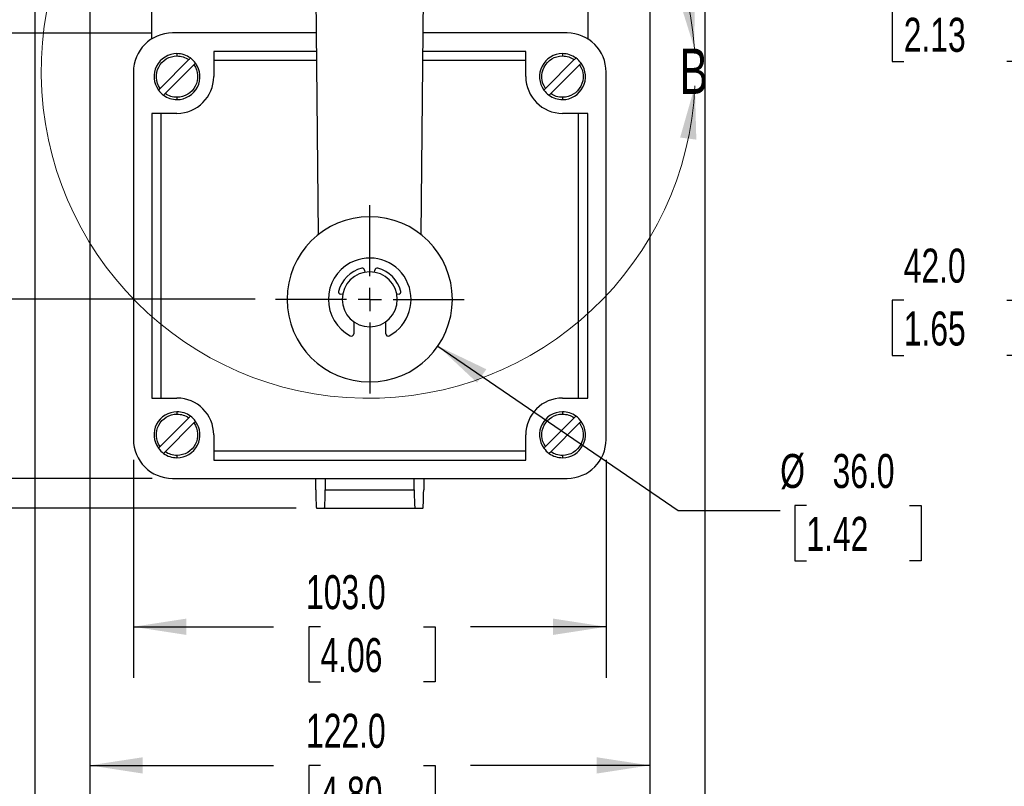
# Model space of a CAD drawing. Header units: millimetres. Extents: x 22 to 956, y 22 to 733.
# Tile 4 of 9: x 303 to 518, y 171 to 338. Entities that reach past the tile are written whole.
import ezdxf

# ---------------------------------------------------------------- set-up
doc = ezdxf.new("R2010")
doc.units = ezdxf.units.MM
doc.header["$LTSCALE"] = 3.5
doc.linetypes.add('CENTERX2', pattern=[20.32, 12.7, -2.54, 2.54, -2.54])
doc.layers.add('CENTER', color=40, linetype='CENTERX2')
doc.layers.add('DIMENSIONS', color=140, linetype='Continuous', lineweight=25)
doc.styles.add('SLDTEXTSTYLE0', font='TXT', dxfattribs={"width": 0.7})
doc.dimstyles.new('SLDDIMSTYLE0', dxfattribs={"dimtxt": 7.553027, "dimasz": 11.557, "dimexe": 0, "dimexo": 0.0625, "dimgap": 1.888257, "dimtad": 0, "dimtih": 1, "dimtoh": 1, "dimrnd": 1e-09, "dimzin": 12, "dimdsep": 46, "dimtxsty": 'SLDTEXTSTYLE0', "dimsah": 1, "dimcen": 0.09, "dimadec": 0, "dimazin": 3, "dimtfac": 1, "dimtofl": 0, "dimtmove": 0, "dimatfit": 3, "dimfxl": 0, "dimfrac": 2, "dimtolj": 1, "dimtzin": 12, "dimarcsym": 0})
doc.dimstyles.new('SLDDIMSTYLE1', dxfattribs={"dimtxt": 7.553027, "dimasz": 11.557, "dimexe": 0, "dimexo": 0.0625, "dimgap": 1.888257, "dimtad": 0, "dimtih": 1, "dimtoh": 1, "dimrnd": 1e-09, "dimzin": 4, "dimdsep": 46, "dimtxsty": 'SLDTEXTSTYLE0', "dimsah": 1, "dimcen": 0.09, "dimadec": 0, "dimazin": 1, "dimtfac": 1, "dimtofl": 0, "dimtmove": 0, "dimatfit": 3, "dimfxl": 0, "dimfrac": 2, "dimtolj": 1, "dimtzin": 12, "dimarcsym": 0})
doc.dimstyles.new('SLDDIMSTYLE2', dxfattribs={"dimtxt": 7.553027, "dimasz": 11.557, "dimexe": 0, "dimexo": 0.0625, "dimgap": 1.888257, "dimtad": 0, "dimtih": 1, "dimtoh": 1, "dimrnd": 1e-09, "dimzin": 12, "dimdsep": 46, "dimtxsty": 'SLDTEXTSTYLE0', "dimsah": 1, "dimcen": 0.09, "dimadec": 0, "dimazin": 3, "dimtfac": 1, "dimtmove": 0, "dimatfit": 0, "dimfxl": 0, "dimfrac": 2, "dimtolj": 1, "dimtzin": 12, "dimarcsym": 0})
doc.dimstyles.new('SLDDIMSTYLE3', dxfattribs={"dimtxt": 7.553027, "dimasz": 11.557, "dimexe": 0, "dimexo": 0.0625, "dimgap": 1.888257, "dimtad": 0, "dimtih": 1, "dimtoh": 1, "dimrnd": 1e-09, "dimzin": 4, "dimdsep": 46, "dimtxsty": 'SLDTEXTSTYLE0', "dimsah": 1, "dimcen": 0, "dimadec": 0, "dimazin": 1, "dimtfac": 1, "dimtofl": 0, "dimtmove": 0, "dimatfit": 3, "dimfxl": 0, "dimfrac": 2, "dimtolj": 1, "dimtzin": 12, "dimarcsym": 0})
doc.dimstyles.new('SLDDIMSTYLE4', dxfattribs={"dimtxt": 7.553027, "dimasz": 11.557, "dimexe": 0, "dimexo": 0.0625, "dimgap": 1.888257, "dimtad": 0, "dimtih": 1, "dimtoh": 1, "dimrnd": 1e-09, "dimzin": 4, "dimdsep": 46, "dimtxsty": 'SLDTEXTSTYLE0', "dimsah": 1, "dimcen": 0, "dimadec": 0, "dimazin": 1, "dimtfac": 1, "dimtofl": 0, "dimtmove": 0, "dimatfit": 3, "dimfxl": 0, "dimfrac": 2, "dimtolj": 1, "dimtzin": 12, "dimarcsym": 0})
doc.dimstyles.new('SLDDIMSTYLE5', dxfattribs={"dimtxt": 7.553027, "dimasz": 11.557, "dimexe": 0, "dimexo": 0.0625, "dimgap": 1.888257, "dimtad": 0, "dimtih": 1, "dimtoh": 1, "dimrnd": 1e-09, "dimzin": 4, "dimdsep": 46, "dimtxsty": 'SLDTEXTSTYLE0', "dimsah": 1, "dimcen": 0.09, "dimadec": 0, "dimazin": 1, "dimtfac": 1, "dimtmove": 0, "dimatfit": 0, "dimfxl": 0, "dimfrac": 2, "dimtolj": 1, "dimtzin": 12, "dimarcsym": 0})

# ---------------------------------------------------------------- blocks, each defined once
blk = doc.blocks.new('_D')
at = {"layer": 'DIMENSIONS'}
for p, q in [((375.2, 417.72), (71.53, 417.72)), ((82.64, 417.72), (82.64, 341.7)), ((71.42, 328), (68.88, 328)), ((68.88, 328), (68.88, 316)), ((93.87, 328), (96.4, 328)), ((96.4, 328), (96.4, 316)), ((68.88, 316), (71.42, 316)), ((96.4, 316), (93.87, 316)), ((82.64, 231.21), (82.64, 314.31)), ((363.62, 231.21), (71.53, 231.21))]:
    blk.add_line(p, q, dxfattribs=at)
for points in [[(82.64, 417.72), (80.86, 406.16), (84.42, 406.16)], [(82.64, 231.21), (84.42, 242.76), (80.86, 242.76)]]:
    blk.add_solid(points, dxfattribs=at)
at = {"layer": 'DIMENSIONS', "char_height": 7.408, "attachment_point": 1, "style": 'SLDTEXTSTYLE0'}
for s, insert in [('186.5', (68.28, 339.24)), ('7.34', (71.42, 325.55))]:
    blk.add_mtext(s, dxfattribs=dict(at, insert=insert))
blk = doc.blocks.new('_D_1')
at = {"layer": 'DIMENSIONS'}
for p, q in [((328.14, 241.77), (328.14, 194.29)), ((431.14, 241.77), (431.14, 194.29)), ((328.14, 205.4), (358.67, 205.4)), ((368.91, 205.4), (366.37, 205.4)), ((366.37, 205.4), (366.37, 193.39)), ((391.35, 205.4), (393.89, 205.4)), ((393.89, 205.4), (393.89, 193.39)), ((431.14, 205.4), (401.59, 205.4)), ((366.37, 193.39), (368.91, 193.39)), ((393.89, 193.39), (391.35, 193.39))]:
    blk.add_line(p, q, dxfattribs=at)
for points in [[(328.14, 205.4), (339.7, 203.62), (339.7, 207.18)], [(431.14, 205.4), (419.59, 207.18), (419.59, 203.62)]]:
    blk.add_solid(points, dxfattribs=at)
at = {"layer": 'DIMENSIONS', "char_height": 7.408, "attachment_point": 1, "style": 'SLDTEXTSTYLE0'}
for s, insert in [('103.0', (365.77, 216.64)), ('4.06', (368.91, 202.94))]:
    blk.add_mtext(s, dxfattribs=dict(at, insert=insert))
blk = doc.blocks.new('_D_2')
at = {"layer": 'DIMENSIONS'}
for p, q in [((318.64, 354.47), (318.64, 164.09)), ((440.64, 354.47), (440.64, 164.09)), ((318.64, 175.21), (358.67, 175.21)), ((368.91, 175.21), (366.37, 175.21)), ((366.37, 175.21), (366.37, 163.2)), ((391.35, 175.21), (393.89, 175.21)), ((393.89, 175.21), (393.89, 163.2)), ((440.64, 175.21), (401.59, 175.21)), ((366.37, 163.2), (368.91, 163.2)), ((393.89, 163.2), (391.35, 163.2))]:
    blk.add_line(p, q, dxfattribs=at)
for points in [[(318.64, 175.21), (330.2, 173.43), (330.2, 176.98)], [(440.64, 175.21), (429.09, 176.98), (429.09, 173.43)]]:
    blk.add_solid(points, dxfattribs=at)
at = {"layer": 'DIMENSIONS', "char_height": 7.408, "attachment_point": 1, "style": 'SLDTEXTSTYLE0'}
for s, insert in [('122.0', (365.77, 186.45)), ('4.80', (368.91, 172.75))]:
    blk.add_mtext(s, dxfattribs=dict(at, insert=insert))
blk = doc.blocks.new('_D_3')
at = {"layer": 'DIMENSIONS'}
for p, q in [((306.64, 345.26), (306.64, 133.02)), ((452.64, 345.26), (452.64, 133.02)), ((306.64, 144.13), (358.67, 144.13)), ((368.91, 144.13), (366.37, 144.13)), ((366.37, 144.13), (366.37, 132.13)), ((391.35, 144.13), (393.89, 144.13)), ((393.89, 144.13), (393.89, 132.13)), ((452.64, 144.13), (401.59, 144.13)), ((366.37, 132.13), (368.91, 132.13)), ((393.89, 132.13), (391.35, 132.13))]:
    blk.add_line(p, q, dxfattribs=at)
for points in [[(306.64, 144.13), (318.2, 142.36), (318.2, 145.91)], [(452.64, 144.13), (441.09, 145.91), (441.09, 142.36)]]:
    blk.add_solid(points, dxfattribs=at)
at = {"layer": 'DIMENSIONS', "char_height": 7.408, "attachment_point": 1, "style": 'SLDTEXTSTYLE0'}
for s, insert in [('146.0', (365.77, 155.38)), ('5.75', (368.91, 141.68))]:
    blk.add_mtext(s, dxfattribs=dict(at, insert=insert))
blk = doc.blocks.new('_D_4')
at = {"layer": 'DIMENSIONS'}
for p, q in [((297.06, 237.71), (297.06, 259.94)), ((332.2, 237.71), (285.94, 237.71)), ((363.62, 231.21), (285.94, 231.21)), ((297.06, 185.27), (297.06, 231.21)), ((248.83, 185.27), (246.3, 185.27)), ((246.3, 185.27), (246.3, 173.27)), ((271.28, 185.27), (273.82, 185.27)), ((273.82, 185.27), (273.82, 173.27)), ((284.9, 185.27), (297.06, 185.27)), ((246.3, 173.27), (248.83, 173.27)), ((273.82, 173.27), (271.28, 173.27))]:
    blk.add_line(p, q, dxfattribs=at)
for points in [[(297.06, 237.71), (298.84, 249.27), (295.28, 249.27)], [(297.06, 231.21), (295.28, 219.65), (298.84, 219.65)]]:
    blk.add_solid(points, dxfattribs=at)
at = {"layer": 'DIMENSIONS', "char_height": 7.408, "attachment_point": 1, "style": 'SLDTEXTSTYLE0'}
for s, insert in [('6.5', (251.98, 196.52)), ('0.26', (248.83, 182.82))]:
    blk.add_mtext(s, dxfattribs=dict(at, insert=insert))
blk = doc.blocks.new('_D_5')
at = {"layer": 'DIMENSIONS'}
for p, q in [((332.2, 334.71), (213.48, 334.71)), ((224.59, 334.71), (224.59, 293.58)), ((213.37, 279.89), (210.83, 279.89)), ((210.83, 279.89), (210.83, 267.88)), ((235.82, 279.89), (238.35, 279.89)), ((238.35, 279.89), (238.35, 267.88)), ((210.83, 267.88), (213.37, 267.88)), ((224.59, 231.21), (224.59, 266.19)), ((238.35, 267.88), (235.82, 267.88)), ((363.62, 231.21), (213.48, 231.21))]:
    blk.add_line(p, q, dxfattribs=at)
for points in [[(224.59, 334.71), (222.82, 323.15), (226.37, 323.15)], [(224.59, 231.21), (226.37, 242.76), (222.82, 242.76)]]:
    blk.add_solid(points, dxfattribs=at)
at = {"layer": 'DIMENSIONS', "char_height": 7.408, "attachment_point": 1, "style": 'SLDTEXTSTYLE0'}
for s, insert in [('103.5', (210.23, 291.13)), ('4.07', (213.37, 277.43))]:
    blk.add_mtext(s, dxfattribs=dict(at, insert=insert))
blk = doc.blocks.new('_D_6')
at = {"layer": 'DIMENSIONS'}
for p, q in [((307.2, 344.71), (176.53, 344.71)), ((187.64, 344.71), (187.64, 303.82)), ((176.42, 290.13), (173.88, 290.13)), ((173.88, 290.13), (173.88, 278.12)), ((198.87, 290.13), (201.4, 290.13)), ((201.4, 290.13), (201.4, 278.12)), ((173.88, 278.12), (176.42, 278.12)), ((201.4, 278.12), (198.87, 278.12)), ((187.64, 231.21), (187.64, 276.43)), ((363.62, 231.21), (176.53, 231.21))]:
    blk.add_line(p, q, dxfattribs=at)
for points in [[(187.64, 344.71), (185.86, 333.15), (189.42, 333.15)], [(187.64, 231.21), (189.42, 242.76), (185.86, 242.76)]]:
    blk.add_solid(points, dxfattribs=at)
at = {"layer": 'DIMENSIONS', "char_height": 7.408, "attachment_point": 1, "style": 'SLDTEXTSTYLE0'}
for s, insert in [('113.5', (173.28, 301.37)), ('4.47', (176.42, 287.67))]:
    blk.add_mtext(s, dxfattribs=dict(at, insert=insert))
blk = doc.blocks.new('_D_7')
at = {"layer": 'DIMENSIONS'}
for p, q in [((314.2, 389.71), (106.45, 389.71)), ((117.57, 389.71), (117.57, 326.34)), ((106.34, 312.64), (103.81, 312.64)), ((103.81, 312.64), (103.81, 300.64)), ((128.79, 312.64), (131.32, 312.64)), ((131.32, 312.64), (131.32, 300.64)), ((103.81, 300.64), (106.34, 300.64)), ((131.32, 300.64), (128.79, 300.64)), ((117.57, 231.21), (117.57, 298.95)), ((363.62, 231.21), (106.45, 231.21))]:
    blk.add_line(p, q, dxfattribs=at)
for points in [[(117.57, 389.71), (115.79, 378.15), (119.34, 378.15)], [(117.57, 231.21), (119.34, 242.76), (115.79, 242.76)]]:
    blk.add_solid(points, dxfattribs=at)
at = {"layer": 'DIMENSIONS', "char_height": 7.408, "attachment_point": 1, "style": 'SLDTEXTSTYLE0'}
for s, insert in [('158.5', (103.2, 323.88)), ('6.24', (106.34, 310.19))]:
    blk.add_mtext(s, dxfattribs=dict(at, insert=insert))
blk = doc.blocks.new('_D_10')
at = {"layer": 'DIMENSIONS'}
for p, q in [((394.5, 266.54), (446.86, 230.73)), ((474.78, 231.79), (472.25, 231.79)), ((472.25, 231.79), (472.25, 219.79)), ((497.23, 231.79), (499.77, 231.79)), ((499.77, 231.79), (499.77, 219.79)), ((446.86, 230.73), (469.08, 230.73)), ((472.25, 219.79), (474.78, 219.79)), ((499.77, 219.79), (497.23, 219.79))]:
    blk.add_line(p, q, dxfattribs=at)
blk.add_solid([(394.5, 266.54), (403.03, 258.55), (405.04, 261.49)], dxfattribs=at)
at = {"layer": 'DIMENSIONS', "char_height": 7.408, "attachment_point": 1, "style": 'SLDTEXTSTYLE0'}
for s, insert in [('%%c', (469.08, 243.03)), ('36.0', (480.49, 243.03)), ('1.42', (474.78, 229.34))]:
    blk.add_mtext(s, dxfattribs=dict(at, insert=insert))
blk = doc.blocks.new('_D_12')
at = {"layer": 'DIMENSIONS'}
for p, q in [((490.95, 448.82), (488.42, 448.82)), ((488.42, 448.82), (488.42, 436.82)), ((513.4, 448.82), (515.93, 448.82)), ((515.93, 448.82), (515.93, 436.82)), ((447.16, 405.97), (462.15, 447.76)), ((462.15, 447.76), (484.37, 447.76)), ((488.42, 436.82), (490.95, 436.82)), ((515.93, 436.82), (513.4, 436.82))]:
    blk.add_line(p, q, dxfattribs=at)
blk.add_arc((379.64, 217.72), 200, 67.0892, 78.939, dxfattribs=at)
blk.add_solid([(447.16, 405.97), (452.74, 416.25), (449.39, 417.45)], dxfattribs=at)
at = {"layer": 'DIMENSIONS', "char_height": 7.408, "attachment_point": 1, "style": 'SLDTEXTSTYLE0'}
for s, insert in [('R200.0', (484.37, 460.06)), ('7.87', (490.95, 446.37))]:
    blk.add_mtext(s, dxfattribs=dict(at, insert=insert))
blk = doc.blocks.new('_D_13')
at = {"layer": 'DIMENSIONS'}
for p, q in [((365.66, 376.71), (141.52, 376.71)), ((152.63, 376.71), (152.63, 315.54)), ((141.41, 301.84), (138.87, 301.84)), ((138.87, 301.84), (138.87, 289.84)), ((163.85, 301.84), (166.39, 301.84)), ((166.39, 301.84), (166.39, 289.84)), ((138.87, 289.84), (141.41, 289.84)), ((166.39, 289.84), (163.85, 289.84)), ((152.63, 231.21), (152.63, 288.15)), ((363.62, 231.21), (141.52, 231.21))]:
    blk.add_line(p, q, dxfattribs=at)
for points in [[(152.63, 376.71), (150.85, 365.15), (154.41, 365.15)], [(152.63, 231.21), (154.41, 242.76), (150.85, 242.76)]]:
    blk.add_solid(points, dxfattribs=at)
at = {"layer": 'DIMENSIONS', "char_height": 7.408, "attachment_point": 1, "style": 'SLDTEXTSTYLE0'}
for s, insert in [('145.5', (138.26, 313.08)), ('5.73', (141.41, 299.39))]:
    blk.add_mtext(s, dxfattribs=dict(at, insert=insert))
blk = doc.blocks.new('_D_14')
at = {"layer": 'DIMENSIONS'}
for p, q in [((260.56, 276.71), (260.56, 298.93)), ((354.66, 276.71), (249.44, 276.71)), ((249.33, 254.05), (246.8, 254.05)), ((246.8, 254.05), (246.8, 242.04)), ((271.78, 254.05), (274.31, 254.05)), ((274.31, 254.05), (274.31, 242.04)), ((246.8, 242.04), (249.33, 242.04)), ((274.31, 242.04), (271.78, 242.04)), ((363.62, 231.21), (249.44, 231.21)), ((260.56, 231.21), (260.56, 208.98))]:
    blk.add_line(p, q, dxfattribs=at)
for points in [[(260.56, 276.71), (262.33, 288.26), (258.78, 288.26)], [(260.56, 231.21), (258.78, 219.65), (262.33, 219.65)]]:
    blk.add_solid(points, dxfattribs=at)
at = {"layer": 'DIMENSIONS', "char_height": 7.408, "attachment_point": 1, "style": 'SLDTEXTSTYLE0'}
for s, insert in [('45.5', (249.33, 265.29)), ('1.79', (249.33, 251.59))]:
    blk.add_mtext(s, dxfattribs=dict(at, insert=insert))
blk = doc.blocks.new('SW_CENTERMARKSYMBOL_0')
at = {"layer": 'CENTER', "color": 0}
for p, q in [((0, 5.08), (0, 20.54)), ((0, 0), (0, 2.54)), ((-5.08, 0), (-20.54, 0)), ((0, 0), (-2.54, 0)), ((0, 0), (0, -2.54)), ((0, 0), (2.54, 0)), ((5.08, 0), (20.54, 0)), ((0, -5.08), (0, -20.54))]:
    blk.add_line(p, q, dxfattribs=at)
blk = doc.blocks.new('_D_19')
at = {"layer": 'DIMENSIONS'}
for p, q in [((573.53, 353.8), (573.53, 329.36)), ((627.53, 321.66), (627.53, 351.58)), ((496, 340.47), (493.47, 340.47)), ((493.47, 340.47), (493.47, 328.47)), ((518.45, 340.47), (520.98, 340.47)), ((520.98, 340.47), (520.98, 328.47)), ((573.53, 340.47), (528.68, 340.47)), ((627.53, 340.47), (649.76, 340.47)), ((493.47, 328.47), (496, 328.47)), ((520.98, 328.47), (518.45, 328.47))]:
    blk.add_line(p, q, dxfattribs=at)
for points in [[(573.53, 340.47), (561.98, 342.25), (561.98, 338.69)], [(627.53, 340.47), (639.09, 338.69), (639.09, 342.25)]]:
    blk.add_solid(points, dxfattribs=at)
at = {"layer": 'DIMENSIONS', "char_height": 7.408, "attachment_point": 1, "style": 'SLDTEXTSTYLE0'}
for s, insert in [('54.0', (496, 351.71)), ('2.13', (496, 338.02))]:
    blk.add_mtext(s, dxfattribs=dict(at, insert=insert))
blk = doc.blocks.new('_D_20')
at = {"layer": 'DIMENSIONS'}
for p, q in [((548.53, 287.15), (548.53, 287.62)), ((496, 276.51), (493.47, 276.51)), ((493.47, 276.51), (493.47, 264.51)), ((518.45, 276.51), (520.98, 276.51)), ((520.98, 276.51), (520.98, 264.51)), ((548.53, 276.51), (528.68, 276.51)), ((590.53, 276.51), (612.76, 276.51)), ((590.53, 272.26), (590.53, 265.4)), ((493.47, 264.51), (496, 264.51)), ((520.98, 264.51), (518.45, 264.51))]:
    blk.add_line(p, q, dxfattribs=at)
for points in [[(548.53, 276.51), (536.98, 278.29), (536.98, 274.73)], [(590.53, 276.51), (602.09, 274.73), (602.09, 278.29)]]:
    blk.add_solid(points, dxfattribs=at)
at = {"layer": 'DIMENSIONS', "char_height": 7.408, "attachment_point": 1, "style": 'SLDTEXTSTYLE0'}
for s, insert in [('42.0', (496, 287.75)), ('1.65', (496, 274.06))]:
    blk.add_mtext(s, dxfattribs=dict(at, insert=insert))

msp = doc.modelspace()

# ---------------------------------------------------------------- linework, layer by layer
for p, q in [((368.501, 290.844), (367.84, 356.966)), ((391.42, 354.309), (390.785, 290.844)), ((332.143, 333.422), (332.143, 344.716)), ((427.143, 344.716), (427.143, 333.422)), ((368.062, 334.711), (336.643, 334.711)), ((422.643, 334.711), (391.224, 334.711)), ((368.102, 330.711), (345.643, 330.711)), ((345.643, 330.711), (345.643, 328.711)), ((413.643, 330.711), (391.184, 330.711)), ((413.643, 328.711), (413.643, 330.711)), ((333.946, 322.646), (340.209, 328.908)), ((337.643, 330.211), (337.643, 329.711)), ((345.643, 328.711), (345.643, 325.211)), ((368.122, 328.711), (345.643, 328.711)), ((413.643, 328.711), (391.164, 328.711)), ((413.643, 325.211), (413.643, 328.711)), ((417.946, 322.646), (424.209, 328.908)), ((421.643, 330.211), (421.643, 329.711)), ((328.143, 326.211), (328.143, 246.211)), ((341.34, 327.777), (335.077, 321.514)), ((425.34, 327.777), (419.077, 321.514)), ((431.143, 246.211), (431.143, 326.211)), ((337.643, 320.711), (337.643, 320.211)), ((421.643, 320.711), (421.643, 320.211)), ((332.143, 317.211), (332.143, 255.211)), ((334.143, 317.211), (332.143, 317.211)), ((334.143, 317.211), (334.143, 255.211)), ((337.643, 317.211), (334.143, 317.211)), ((425.143, 317.211), (421.643, 317.211)), ((425.143, 255.211), (425.143, 317.211)), ((427.143, 317.211), (425.143, 317.211)), ((427.143, 255.211), (427.143, 317.211)), ((378.518, 283.089), (378.601, 282.616)), ((380.685, 282.616), (380.768, 283.089)), ((373.734, 277.749), (373.261, 277.832)), ((386.025, 277.832), (385.552, 277.749)), ((376.143, 271.833), (376.143, 269.207)), ((383.143, 269.207), (383.143, 271.833)), ((332.143, 255.211), (334.143, 255.211)), ((334.143, 255.211), (337.643, 255.211)), ((421.643, 255.211), (425.143, 255.211)), ((425.143, 255.211), (427.143, 255.211)), ((337.643, 252.211), (337.643, 251.711)), ((421.643, 252.211), (421.643, 251.711)), ((333.946, 244.646), (340.209, 250.908)), ((341.34, 249.777), (335.077, 243.514)), ((417.946, 244.646), (424.209, 250.908)), ((425.34, 249.777), (419.077, 243.514)), ((345.643, 247.211), (345.643, 243.711)), ((413.643, 243.711), (413.643, 247.211)), ((337.643, 242.711), (337.643, 242.211)), ((345.643, 243.711), (413.643, 243.711)), ((345.643, 243.711), (345.643, 241.711)), ((413.643, 241.711), (413.643, 243.711)), ((421.643, 242.711), (421.643, 242.211)), ((345.643, 241.711), (413.643, 241.711)), ((336.643, 237.711), (422.643, 237.711)), ((367.893, 235.207), (367.893, 237.711)), ((369.943, 237.711), (369.943, 235.207)), ((389.343, 235.207), (389.343, 237.711)), ((391.393, 237.711), (391.393, 235.207)), ((369.943, 235.207), (389.343, 235.207)), ((368.067, 231.207), (369.768, 231.207)), ((369.768, 231.207), (389.517, 231.207)), ((389.517, 231.207), (391.218, 231.207))]:
    msp.add_line(p, q)
at = {"color": 7, "linetype": 'Continuous', "lineweight": 18}
msp.add_arc((379.317, 326.39), 71.245, 3.96773, 357.41884, dxfattribs=at)
for centre, radius, start, end in [((336.643, 326.211), 8.5, 90, 180), ((422.643, 326.211), 8.5, 0, 90), ((337.643, 325.211), 5, 90, 215.7931), ((337.643, 325.211), 5, 54.2069, 90), ((337.643, 325.211), 5, 35.7931, 54.2069), ((421.643, 325.211), 5, 90, 215.7931), ((421.643, 325.211), 5, 54.2069, 90), ((421.643, 325.211), 5, 35.7931, 54.2069), ((337.643, 325.211), 5, 270, 35.7931), ((421.643, 325.211), 5, 270, 35.7931), ((337.643, 325.211), 8, 270, 0), ((421.643, 325.211), 8, 180, 270), ((337.643, 325.211), 5, 215.7931, 234.2069), ((421.643, 325.211), 5, 215.7931, 234.2069), ((337.643, 325.211), 5, 234.2069, 270), ((421.643, 325.211), 5, 234.2069, 270), ((379.643, 276.707), 18, 90, 270), ((379.643, 276.707), 18, 270, 90), ((379.643, 276.707), 9, 298.07249, 118.07249), ((379.643, 276.707), 9, 118.07249, 241.92751), ((379.643, 276.707), 7, 104.41173, 165.58827), ((378.025, 283.002), 0.5, 10, 104.41173), ((381.261, 283.002), 0.5, 75.58827, 170), ((379.643, 276.707), 7, 14.41173, 75.58827), ((379.643, 276.707), 6, 90, 270), ((379.643, 276.707), 6, 270, 90), ((373.347, 278.324), 0.5, 165.58827, 260), ((385.938, 278.324), 0.5, 280, 14.41173), ((375.643, 269.207), 0.5, 241.92751, 0), ((383.643, 269.207), 0.5, 180, 298.07249), ((337.643, 247.211), 8, 0, 90), ((421.643, 247.211), 8, 90, 180), ((337.643, 247.211), 5, 90, 215.7931), ((337.643, 247.211), 5, 54.2069, 90), ((337.643, 247.211), 5, 35.7931, 54.2069), ((421.643, 247.211), 5, 90, 215.7931), ((421.643, 247.211), 5, 54.2069, 90), ((421.643, 247.211), 5, 35.7931, 54.2069), ((337.643, 247.211), 5, 270, 35.7931), ((421.643, 247.211), 5, 270, 35.7931), ((336.643, 246.211), 8.5, 180, 270), ((422.643, 246.211), 8.5, 270, 0), ((337.643, 247.211), 5, 215.7931, 234.2069), ((337.643, 247.211), 5, 234.2069, 270), ((421.643, 247.211), 5, 215.7931, 234.2069), ((421.643, 247.211), 5, 234.2069, 270)]:
    msp.add_arc(centre, radius, start, end)
for centre, start_param, end_param in [((368.067, 235.207), 1.5707963, 3.1415927), ((369.768, 235.207), 3.1415927, 4.712389), ((389.517, 235.207), 1.5707963, 3.1415927), ((391.218, 235.207), 3.1415927, 4.712389)]:
    msp.add_ellipse(centre, major_axis=(0, 4), ratio=0.043617, start_param=start_param, end_param=end_param)
for points in [[(333.946, 322.646), (332.991, 324.021), (332.879, 325.814), (334.432, 328.781), (335.969, 329.711), (337.643, 329.711)], [(340.209, 328.908), (340.303, 329.002), (340.395, 329.094), (340.528, 329.227), (340.567, 329.267), (340.567, 329.267)], [(417.946, 322.646), (416.991, 324.021), (416.879, 325.814), (418.432, 328.781), (419.969, 329.711), (421.643, 329.711)], [(424.209, 328.908), (424.303, 329.002), (424.395, 329.094), (424.528, 329.227), (424.567, 329.267), (424.567, 329.267)], [(341.34, 327.777), (342.295, 326.401), (342.406, 324.608), (340.854, 321.641), (339.317, 320.711), (337.643, 320.711)], [(341.699, 328.135), (341.699, 328.135), (341.659, 328.096), (341.526, 327.963), (341.434, 327.871), (341.34, 327.777)], [(425.34, 327.777), (426.295, 326.401), (426.406, 324.608), (424.854, 321.641), (423.317, 320.711), (421.643, 320.711)], [(425.699, 328.135), (425.699, 328.135), (425.659, 328.096), (425.526, 327.963), (425.434, 327.871), (425.34, 327.777)], [(333.587, 322.287), (333.587, 322.287), (333.627, 322.326), (333.759, 322.459), (333.852, 322.551), (333.946, 322.646)], [(417.587, 322.287), (417.587, 322.287), (417.627, 322.326), (417.759, 322.459), (417.852, 322.551), (417.946, 322.646)], [(335.077, 321.514), (334.983, 321.42), (334.891, 321.328), (334.758, 321.195), (334.719, 321.155), (334.719, 321.155)], [(419.077, 321.514), (418.983, 321.42), (418.891, 321.328), (418.758, 321.195), (418.719, 321.155), (418.719, 321.155)], [(333.946, 244.646), (332.991, 246.021), (332.879, 247.814), (334.432, 250.781), (335.969, 251.711), (337.643, 251.711)], [(340.209, 250.908), (340.303, 251.002), (340.395, 251.094), (340.528, 251.227), (340.567, 251.267), (340.567, 251.267)], [(417.946, 244.646), (416.991, 246.021), (416.879, 247.814), (418.432, 250.781), (419.969, 251.711), (421.643, 251.711)], [(424.209, 250.908), (424.303, 251.002), (424.395, 251.094), (424.528, 251.227), (424.567, 251.267), (424.567, 251.267)], [(341.34, 249.777), (342.295, 248.401), (342.406, 246.608), (340.854, 243.641), (339.317, 242.711), (337.643, 242.711)], [(341.699, 250.135), (341.699, 250.135), (341.659, 250.096), (341.526, 249.963), (341.434, 249.871), (341.34, 249.777)], [(425.34, 249.777), (426.295, 248.401), (426.406, 246.608), (424.854, 243.641), (423.317, 242.711), (421.643, 242.711)], [(425.699, 250.135), (425.699, 250.135), (425.659, 250.096), (425.526, 249.963), (425.434, 249.871), (425.34, 249.777)], [(333.587, 244.287), (333.587, 244.287), (333.627, 244.326), (333.759, 244.459), (333.852, 244.551), (333.946, 244.646)], [(417.587, 244.287), (417.587, 244.287), (417.627, 244.326), (417.759, 244.459), (417.852, 244.551), (417.946, 244.646)], [(335.077, 243.514), (334.983, 243.42), (334.891, 243.328), (334.758, 243.195), (334.719, 243.155), (334.719, 243.155)], [(419.077, 243.514), (418.983, 243.42), (418.891, 243.328), (418.758, 243.195), (418.719, 243.155), (418.719, 243.155)]]:
    msp.add_open_spline(points, degree=3, knots=[0, 0, 0, 0, 0.5, 0.5, 1, 1, 1, 1])
for points in [[(337.643, 329.711), (338.56, 329.711), (339.455, 329.431), (340.209, 328.908)], [(421.643, 329.711), (422.56, 329.711), (423.455, 329.431), (424.209, 328.908)], [(337.643, 320.711), (336.726, 320.711), (335.831, 320.991), (335.077, 321.514)], [(421.643, 320.711), (420.726, 320.711), (419.831, 320.991), (419.077, 321.514)], [(337.643, 251.711), (338.56, 251.711), (339.455, 251.431), (340.209, 250.908)], [(421.643, 251.711), (422.56, 251.711), (423.455, 251.431), (424.209, 250.908)], [(337.643, 242.711), (336.726, 242.711), (335.831, 242.991), (335.077, 243.514)], [(421.643, 242.711), (420.726, 242.711), (419.831, 242.991), (419.077, 243.514)]]:
    msp.add_open_spline(points, degree=3)
for points in [[(450.392, 331.32), (450.421, 343.012), (446.905, 342.48)], [(450.49, 323.181), (447.274, 311.939), (450.802, 311.492)]]:
    msp.add_solid(points, dxfattribs=at)

# ---------------------------------------------------------------- block references
at = {"layer": 'CENTER'}
msp.add_blockref('SW_CENTERMARKSYMBOL_0', (379.643, 276.707), dxfattribs=at)

# ---------------------------------------------------------------- texts
at = {"color": 7, "linetype": 'Continuous', "lineweight": 18, "insert": (447.175, 331.32), "char_height": 9.878, "attachment_point": 1, "style": 'SLDTEXTSTYLE0'}
msp.add_mtext('B', dxfattribs=at)

# ---------------------------------------------------------------- dimensions: what is measured, and where the dimension line sits
at = {"layer": 'DIMENSIONS'}
dim = msp.add_radius_dim(center=(379.643, 217.716), mpoint=(447.163, 405.974), dimstyle='SLDDIMSTYLE4', dxfattribs=at)
dim.commit()
dim.dimension.update_dxf_attribs({"geometry": '_D_12', "text_midpoint": (502.174, 447.758), "dimtype": 164})
for base, p1, p2, dimstyle, picture, middle in [((82.643, 231.207), (379.643, 417.716), (368.067, 231.207), 'SLDDIMSTYLE0', '_D', (82.643, 328.002)), ((117.566, 389.707), (368.067, 231.207), (318.643, 389.707), 'SLDDIMSTYLE0', '_D_7', (117.566, 312.64)), ((152.628, 376.707), (368.067, 231.207), (370.103, 376.707), 'SLDDIMSTYLE0', '_D_13', (152.628, 301.841)), ((187.643, 344.707), (368.067, 231.207), (311.643, 344.707), 'SLDDIMSTYLE0', '_D_6', (187.643, 290.126)), ((224.593, 334.711), (368.067, 231.207), (336.643, 334.711), 'SLDDIMSTYLE0', '_D_5', (224.593, 279.885)), ((260.556, 276.707), (368.067, 231.207), (359.103, 276.707), 'SLDDIMSTYLE2', '_D_14', (260.556, 254.045)), ((297.057, 237.711), (368.067, 231.207), (336.643, 237.711), 'SLDDIMSTYLE2', '_D_4', (297.057, 185.274))]:
    dim = msp.add_linear_dim(base=base, p1=p1, p2=p2, angle=90, dimstyle=dimstyle, dxfattribs=at)
    dim.commit()
    dim.dimension.update_dxf_attribs({"geometry": picture, "text_midpoint": middle, "dimtype": 160})
for base, p1, p2, dimstyle, picture, middle in [((440.643, 175.207), (318.643, 358.917), (440.643, 358.917), 'SLDDIMSTYLE1', '_D_2', (380.13, 175.207)), ((573.533, 340.472), (627.533, 317.211), (573.533, 358.241), 'SLDDIMSTYLE5', '_D_19', (507.224, 340.472)), ((452.643, 144.134), (306.643, 349.707), (452.643, 349.707), 'SLDDIMSTYLE1', '_D_3', (380.13, 144.134)), ((548.533, 276.51), (590.533, 276.707), (548.533, 270.707), 'SLDDIMSTYLE5', '_D_20', (507.224, 276.51)), ((431.143, 205.399), (328.143, 246.211), (431.143, 246.211), 'SLDDIMSTYLE1', '_D_1', (380.13, 205.399))]:
    dim = msp.add_linear_dim(base=base, p1=p1, p2=p2, dimstyle=dimstyle, dxfattribs=at)
    dim.commit()
    dim.dimension.update_dxf_attribs({"geometry": picture, "text_midpoint": middle, "dimtype": 160})
dim = msp.add_diameter_dim_2p(p1=(364.787, 286.87), p2=(394.499, 266.544), dimstyle='SLDDIMSTYLE3', dxfattribs=at)
dim.commit()
dim.dimension.update_dxf_attribs({"geometry": '_D_10', "text_midpoint": (486.007, 230.726), "dimtype": 163})

doc.saveas('drawing.dxf')
